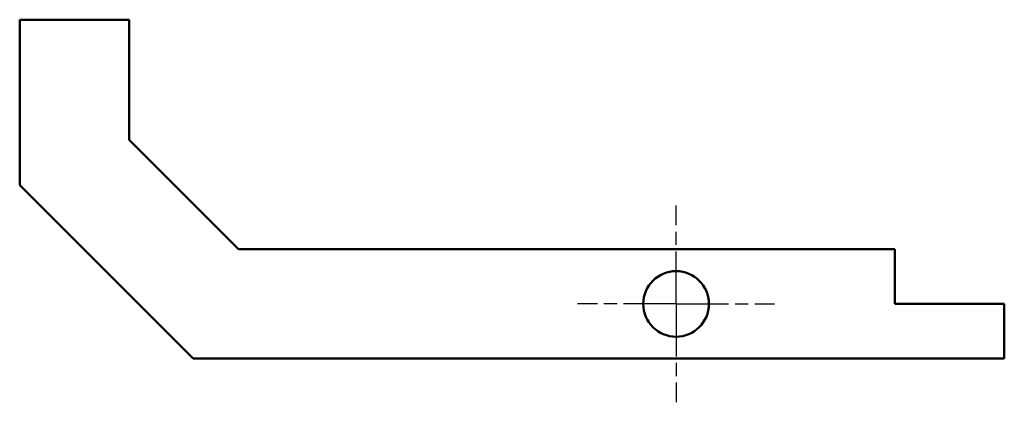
# Model space of a CAD drawing. Header units: millimetres. Extents: x 184 to 410, y 166 to 254.
import ezdxf

# ---------------------------------------------------------------- set-up
doc = ezdxf.new("R2010")
doc.units = ezdxf.units.MM
doc.linetypes.add('AM_ISO08W050', pattern=[18, 12, -1.5, 3, -1.5])
doc.layers.add('LEVER_SYSTEM-AM_0', color=7, linetype='Continuous', lineweight=50)
doc.layers.add('LEVER_SYSTEM-AM_7', color=4, linetype='AM_ISO08W050', lineweight=25)

msp = doc.modelspace()

# ---------------------------------------------------------------- linework, layer by layer
at = {"layer": 'LEVER_SYSTEM-AM_0'}
for p, q in [((209.5, 253.75), (184.5, 253.75)), ((184.5, 253.75), (184.5, 215.89)), ((209.5, 226.25), (209.5, 253.75)), ((234.5, 201.25), (209.5, 226.25)), ((224.14, 176.25), (184.5, 215.89)), ((384.5, 201.25), (234.5, 201.25)), ((384.5, 188.75), (384.5, 201.25)), ((409.5, 188.75), (384.5, 188.75)), ((409.5, 176.25), (409.5, 188.75)), ((224.14, 176.25), (409.5, 176.25))]:
    msp.add_line(p, q, dxfattribs=at)
msp.add_circle((334.5, 188.75), 7.5, dxfattribs=at)
at = {"layer": 'LEVER_SYSTEM-AM_7'}
for q in [(334.5, 211.25), (312, 188.75), (357, 188.75), (334.5, 166.25)]:
    msp.add_line((334.5, 188.75), q, dxfattribs=at)

doc.saveas('drawing.dxf')
